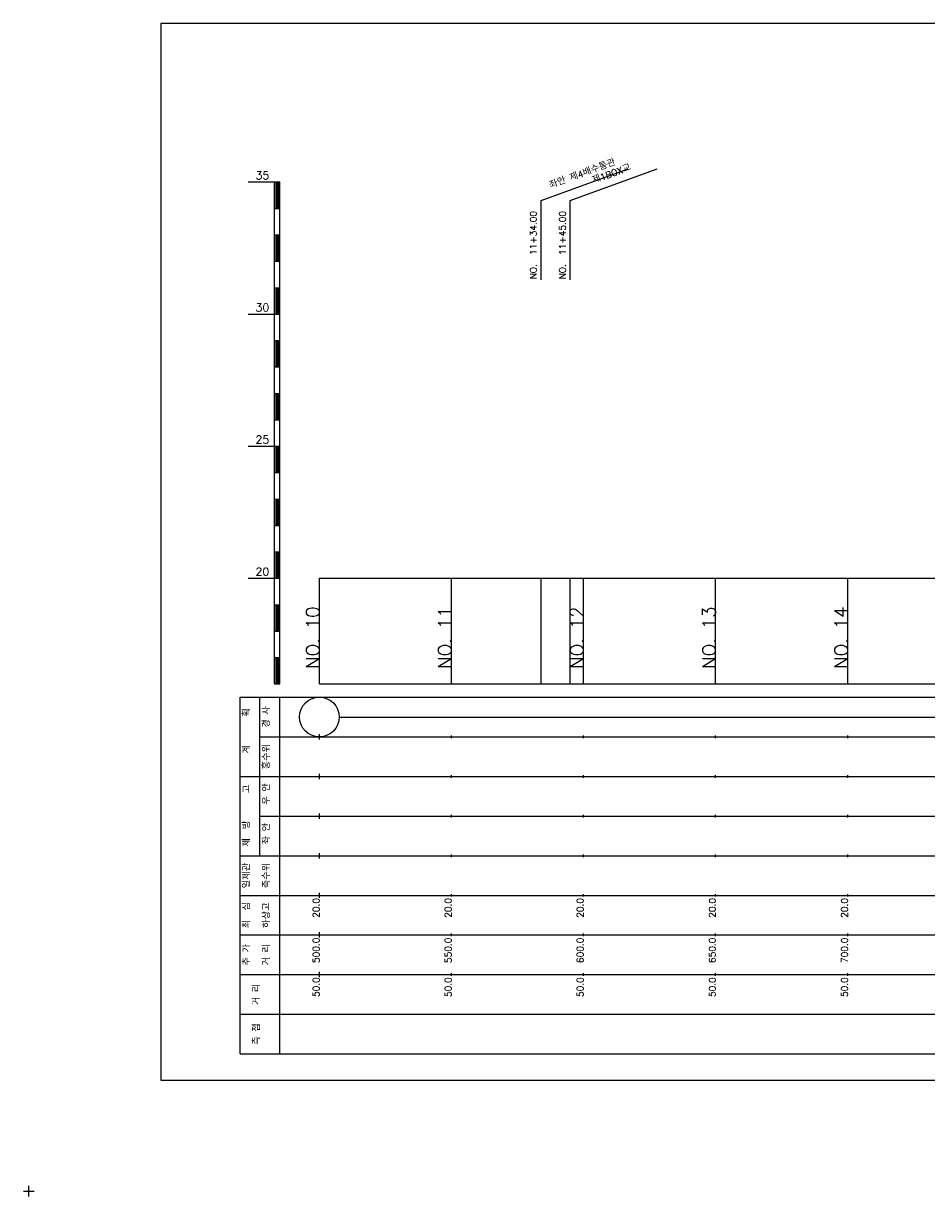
# Model space of a CAD drawing. Extents: x -2 to 685, y -2 to 1891.
# Tile 3 of 8: x -2 to 340, y 481 to 925. Entities that reach past the tile are written whole.
import ezdxf
from ezdxf.enums import TextEntityAlignment as Align

# ---------------------------------------------------------------- set-up
doc = ezdxf.new("R2010")
doc.units = 0
doc.header["$LTSCALE"] = 5
for name, color, linetype in [('BOX', 5, 'CONTINUOUS'), ('DT1', 3, 'CONTINUOUS'), ('LT1', 4, 'CONTINUOUS'), ('ST1', 7, 'CONTINUOUS')]:
    doc.layers.add(name, color=color, linetype=linetype)
doc.styles.add('GHS', font='ROMANS.shx', dxfattribs={"bigfont": 'GHS.shx'})

msp = doc.modelspace()

# ---------------------------------------------------------------- linework, layer by layer
at = {"layer": 'BOX'}
msp.add_lwpolyline([(50, 525), (650, 525), (650, 925), (50, 925), (50, 525)], dxfattribs=at)
at = {"layer": 'DT1'}
for p, q in [((110, 704.33), (110, 706.33)), ((160, 704.83), (160, 705.83)), ((210, 704.83), (210, 705.83)), ((260, 704.83), (260, 705.83)), ((310, 704.83), (310, 705.83))]:
    msp.add_line(p, q, dxfattribs=at)
at = {"layer": 'LT1', "linetype": 'CONTINUOUS'}
for p, q in [((194, 858), (226.89, 869.97)), ((205, 858), (237.89, 869.97)), ((194, 828), (194, 858)), ((205, 828), (205, 858))]:
    msp.add_line(p, q, dxfattribs=at)
at = {"layer": 'LT1'}
for p, q in [((83, 865), (93, 865)), ((93, 675), (93, 865)), ((93, 865), (95, 865)), ((93.5, 864.8), (93.5, 855.2)), ((94, 864.8), (94, 855.2)), ((94.5, 864.8), (94.5, 855.2)), ((95, 675), (95, 865)), ((93, 855), (95, 855)), ((93, 845), (95, 845)), ((93.5, 844.8), (93.5, 835.2)), ((94, 844.8), (94, 835.2)), ((94.5, 844.8), (94.5, 835.2)), ((93, 835), (95, 835)), ((93, 825), (95, 825)), ((93.5, 824.8), (93.5, 815.2)), ((94, 824.8), (94, 815.2)), ((94.5, 824.8), (94.5, 815.2)), ((83, 815), (93, 815)), ((93, 815), (95, 815)), ((93, 805), (95, 805)), ((93.5, 804.8), (93.5, 795.2)), ((94, 804.8), (94, 795.2)), ((94.5, 804.8), (94.5, 795.2)), ((93, 795), (95, 795)), ((93, 785), (95, 785)), ((93.5, 784.8), (93.5, 775.2)), ((94, 784.8), (94, 775.2)), ((94.5, 784.8), (94.5, 775.2)), ((93, 775), (95, 775)), ((83, 765), (93, 765)), ((93, 765), (95, 765)), ((93.5, 764.8), (93.5, 755.2)), ((94, 764.8), (94, 755.2)), ((94.5, 764.8), (94.5, 755.2)), ((93, 755), (95, 755)), ((93, 745), (95, 745)), ((93.5, 744.8), (93.5, 735.2)), ((94, 744.8), (94, 735.2)), ((94.5, 744.8), (94.5, 735.2)), ((93, 735), (95, 735)), ((93, 725), (95, 725)), ((93.5, 724.8), (93.5, 715.2)), ((94, 724.8), (94, 715.2)), ((94.5, 724.8), (94.5, 715.2)), ((83, 715), (93, 715)), ((93, 715), (95, 715)), ((110, 675), (110, 715)), ((160, 675), (160, 715)), ((194, 675), (194, 715)), ((205, 675), (205, 715)), ((210, 675), (210, 715)), ((260, 675), (260, 715)), ((310, 675), (310, 715)), ((93, 705), (95, 705)), ((93.5, 704.8), (93.5, 695.2)), ((94, 704.8), (94, 695.2)), ((94.5, 704.8), (94.5, 695.2)), ((93, 695), (95, 695)), ((93, 685), (95, 685)), ((93.5, 684.8), (93.5, 675.2)), ((94, 684.8), (94, 675.2)), ((94.5, 684.8), (94.5, 675.2)), ((93, 675), (95, 675)), ((110, 675), (610, 675)), ((110, 654), (110, 656)), ((160, 654.5), (160, 655.5)), ((210, 654.5), (210, 655.5)), ((260, 654.5), (260, 655.5)), ((310, 654.5), (310, 655.5)), ((110, 639), (110, 641)), ((160, 639.5), (160, 640.5)), ((210, 639.5), (210, 640.5)), ((260, 639.5), (260, 640.5)), ((310, 639.5), (310, 640.5)), ((110, 624), (110, 626)), ((160, 624.5), (160, 625.5)), ((210, 624.5), (210, 625.5)), ((260, 624.5), (260, 625.5)), ((310, 624.5), (310, 625.5)), ((110, 609), (110, 611)), ((160, 609.5), (160, 610.5)), ((210, 609.5), (210, 610.5)), ((260, 609.5), (260, 610.5)), ((310, 609.5), (310, 610.5)), ((110, 594), (110, 596)), ((160, 594.5), (160, 595.5)), ((210, 594.5), (210, 595.5)), ((260, 594.5), (260, 595.5)), ((310, 594.5), (310, 595.5)), ((110, 579), (110, 581)), ((160, 579.5), (160, 580.5)), ((210, 579.5), (210, 580.5)), ((260, 579.5), (260, 580.5)), ((310, 579.5), (310, 580.5)), ((110, 564), (110, 566)), ((160, 564.5), (160, 565.5)), ((210, 564.5), (210, 565.5)), ((260, 564.5), (260, 565.5)), ((310, 564.5), (310, 565.5))]:
    msp.add_line(p, q, dxfattribs=at)
msp.add_lwpolyline([(110, 715), (160, 715), (210, 715), (260, 715), (310, 715), (360, 715), (410, 715), (460, 715), (510, 715), (560, 715), (610, 715)], dxfattribs=at)
at = {"layer": 'ST1'}
for p, q in [((80, 535), (80, 670)), ((80, 670), (623, 670)), ((87.5, 640), (87.5, 670)), ((95, 535), (95, 670)), ((87.5, 655), (623, 655)), ((80, 640), (623, 640)), ((87.5, 610), (87.5, 640)), ((87.5, 625), (623, 625)), ((80, 610), (623, 610)), ((80, 595), (623, 595)), ((80, 580), (623, 580)), ((80, 565), (623, 565)), ((80, 550), (623, 550)), ((80, 535), (623, 535)), ((0, 481), (0, 485)), ((-2, 483), (2, 483))]:
    msp.add_line(p, q, dxfattribs=at)
at = {"layer": 'ST1', "linetype": 'CONTINUOUS'}
msp.add_line((117.5, 662.5), (602.5, 662.5), dxfattribs=at)
msp.add_circle((110, 662.5), 7.5, dxfattribs=at)

# ---------------------------------------------------------------- texts
at = {"layer": 'DT1', "linetype": 'CONTINUOUS', "style": 'GHS'}
for s, rotation, p in [('좌안 제4배수통관', 20, (210, 866.99)), ('제1BOX교', 20, (221, 866.99)), ('  획', 90, (83.75, 662.5)), ('경 사', 90, (91.25, 662.5)), ('   계', 90, (83.75, 647.5)), ('홍수위', 90, (91.25, 647.5)), ('   고', 90, (83.75, 632.5)), (' 우 안', 90, (91.25, 632.5)), (' 제  방', 90, (83.75, 617.5)), (' 좌 안', 90, (91.25, 617.5)), ('일제관', 90, (83.75, 602.5)), ('측수위', 90, (91.25, 602.5)), ('최  심', 90, (83.75, 587.5)), ('하상고', 90, (91.25, 587.5)), ('추 가', 90, (83.75, 572.5)), ('거 리', 90, (91.25, 572.5)), ('거 리', 90, (87.5, 557.5)), ('측 점', 90, (87.5, 542.5))]:
    msp.add_text(s, height=2.5, rotation=rotation, dxfattribs=at).set_placement(p, align=Align.CENTER)
at = {"layer": 'DT1', "style": 'GHS'}
for s, p in [('35', (91, 866)), ('30', (91, 816)), ('25', (91, 766)), ('20', (91, 716))]:
    msp.add_text(s, height=3, dxfattribs=at).set_placement(p, align=Align.RIGHT)
at = {"layer": 'DT1', "linetype": 'CONTINUOUS', "style": 'GHS'}
for s, p in [('NO.  11+34.00', (192.25, 828.12)), ('NO.  11+45.00', (203.25, 828.12))]:
    msp.add_text(s, height=2.5, rotation=90, dxfattribs=at).set_placement(p)
at = {"layer": 'DT1', "style": 'GHS'}
for s, height, p in [('NO. 10', 5, (110, 704.33)), ('NO. 11', 5, (160, 704.33)), ('NO. 12', 5, (210, 704.33)), ('NO. 13', 5, (260, 704.33)), ('NO. 14', 5, (310, 704.33)), (' 20.0', 2.5, (110, 594)), (' 20.0', 2.5, (160, 594)), (' 20.0', 2.5, (210, 594)), (' 20.0', 2.5, (260, 594)), (' 20.0', 2.5, (310, 594)), ('   500.0', 2.5, (110, 579)), ('   550.0', 2.5, (160, 579)), ('   600.0', 2.5, (210, 579)), ('   650.0', 2.5, (260, 579)), ('   700.0', 2.5, (310, 579)), ('  50.0', 2.5, (110, 564)), ('  50.0', 2.5, (160, 564)), ('  50.0', 2.5, (210, 564)), ('  50.0', 2.5, (260, 564)), ('  50.0', 2.5, (310, 564))]:
    msp.add_text(s, height=height, rotation=90, dxfattribs=at).set_placement(p, align=Align.RIGHT)

doc.saveas('drawing.dxf')
